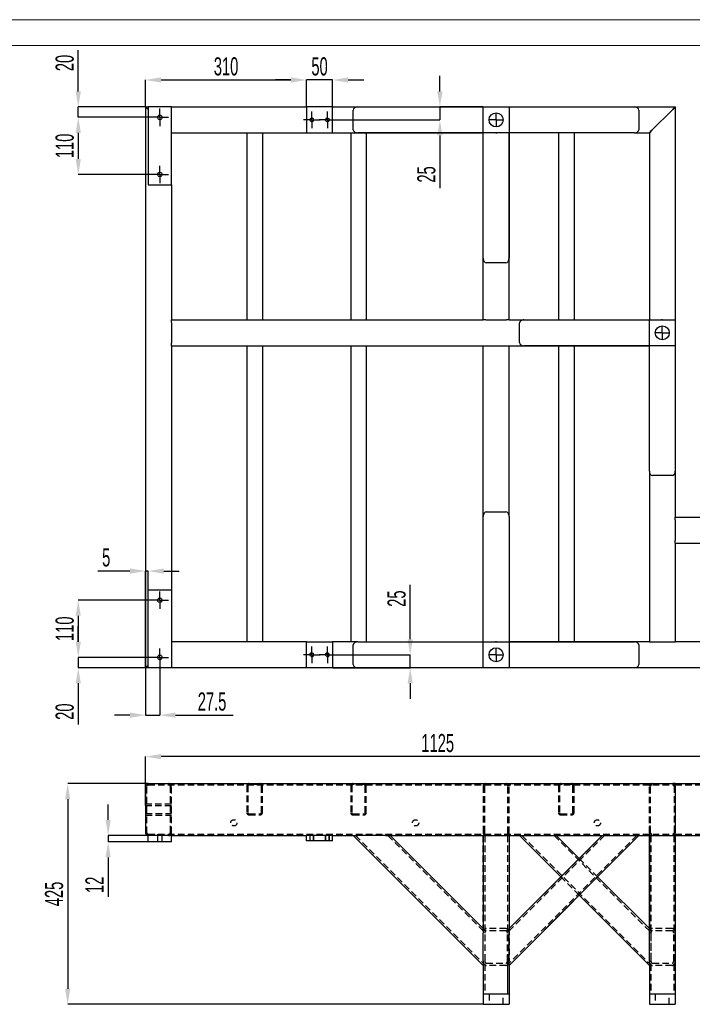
# Model space of a CAD drawing. Header units: millimetres. Extents: x -17 to 841, y -9 to 594.
# Tile 7 of 15: x 141 to 271, y 404 to 594. Entities that reach past the tile are written whole.
import ezdxf

# ---------------------------------------------------------------- set-up
doc = ezdxf.new("R2010")
doc.units = ezdxf.units.MM
doc.header["$PDSIZE"] = -1
doc.linetypes.add('CENTERX2', pattern=[20.32, 12.7, -2.54, 2.54, -2.54])
doc.linetypes.add('HIDDEN', pattern=[1.905, 1.27, -0.635])
for name, color, linetype in [('COTES', 1, 'Continuous'), ('TRAIT-FINS', 9, 'Continuous'), ('TRAIT-MIXTES', 3, 'CENTERX2'), ('TRAIT-TIRET', 2, 'HIDDEN')]:
    doc.layers.add(name, color=color, linetype=linetype)
doc.layers.add('TRAIT-FORT', color=4, linetype='Continuous', lineweight=25)
doc.styles.add('SLDTEXTSTYLE1', font='TXT', dxfattribs={"width": 0.605})
doc.dimstyles.new('SLDDIMSTYLE0', dxfattribs={"dimtxt": 3.5, "dimasz": 3, "dimexe": 0, "dimexo": 0.0625, "dimgap": 0.875, "dimtad": 1, "dimlfac": 10, "dimrnd": 1e-09, "dimzin": 12, "dimdsep": 46, "dimtxsty": 'SLDTEXTSTYLE1', "dimsah": 1, "dimcen": 0.09, "dimadec": 0, "dimazin": 3, "dimtfac": 1, "dimtofl": 0, "dimtmove": 0, "dimatfit": 3, "dimfxl": 1, "dimfrac": 2, "dimtolj": 1, "dimtzin": 12, "dimarcsym": 0})
doc.dimstyles.new('SLDDIMSTYLE1', dxfattribs={"dimtxt": 3.5, "dimasz": 3, "dimexe": 0, "dimexo": 0.0625, "dimgap": 0.875, "dimtad": 1, "dimlfac": 10, "dimrnd": 1e-09, "dimzin": 12, "dimdsep": 46, "dimtxsty": 'SLDTEXTSTYLE1', "dimsah": 1, "dimcen": 0.09, "dimadec": 0, "dimazin": 3, "dimtfac": 1, "dimtmove": 0, "dimatfit": 0, "dimfxl": 1, "dimfrac": 2, "dimtolj": 1, "dimtzin": 12, "dimarcsym": 0})
doc.dimstyles.new('SLDDIMSTYLE3', dxfattribs={"dimtxt": 3.5, "dimasz": 3, "dimexe": 0, "dimexo": 0.0625, "dimgap": 0.875, "dimtad": 1, "dimdec": 0, "dimlfac": 10, "dimrnd": 1e-09, "dimzin": 12, "dimdsep": 46, "dimtxsty": 'SLDTEXTSTYLE1', "dimsah": 1, "dimcen": 0.09, "dimadec": 0, "dimazin": 3, "dimtfac": 1, "dimtmove": 0, "dimatfit": 0, "dimfxl": 1, "dimfrac": 2, "dimtolj": 1, "dimtzin": 12, "dimarcsym": 0})

# ---------------------------------------------------------------- blocks, each defined once
blk = doc.blocks.new('_D_11')
at = {"layer": 'COTES', "color": 0, "lineweight": -2, "transparency": 16777216}
for p, q in [((304.85, 449.89), (304.85, 452.89)), ((267.49, 446.89), (304.85, 446.89)), ((304.85, 446.89), (304.85, 440.89)), ((313.77, 440.89), (304.85, 440.89)), ((304.85, 437.89), (304.85, 425.91))]:
    blk.add_line(p, q, dxfattribs=at)
at = {"layer": 'COTES', "color": 0, "transparency": 16777216}
for points in [[(304.35, 449.89), (305.35, 449.89), (304.85, 446.89)], [(304.35, 437.89), (305.35, 437.89), (304.85, 440.89)]]:
    blk.add_solid(points, dxfattribs=at)
at = {"layer": 'Defpoints', "color": 0, "transparency": 16777216}
for p in [(267.43, 446.89), (304.85, 446.89), (313.83, 440.89)]:
    blk.add_point(p, dxfattribs=at)
at = {"layer": 'COTES', "color": 0, "transparency": 16777216, "insert": (300.48, 428.38), "char_height": 3.5, "attachment_point": 2, "rotation": 90, "style": 'SLDTEXTSTYLE1'}
blk.add_mtext('\\A1;60', dxfattribs=at)
blk = doc.blocks.new('_D_15')
at = {"layer": 'COTES', "color": 0, "lineweight": -2, "transparency": 16777216}
for p, q in [((158.22, 439.89), (158.22, 442.89)), ((165.87, 436.89), (158.22, 436.89)), ((158.22, 436.89), (158.22, 435.69)), ((165.87, 435.69), (158.22, 435.69)), ((158.22, 432.69), (158.22, 425.11))]:
    blk.add_line(p, q, dxfattribs=at)
at = {"layer": 'COTES', "color": 0, "transparency": 16777216}
for points in [[(157.72, 439.89), (158.72, 439.89), (158.22, 436.89)], [(157.72, 432.69), (158.72, 432.69), (158.22, 435.69)]]:
    blk.add_solid(points, dxfattribs=at)
at = {"layer": 'Defpoints', "color": 0, "transparency": 16777216}
for p in [(158.22, 436.89), (165.93, 436.89), (165.93, 435.69)]:
    blk.add_point(p, dxfattribs=at)
at = {"layer": 'COTES', "color": 0, "transparency": 16777216, "insert": (153.84, 427.4), "char_height": 3.5, "attachment_point": 2, "rotation": 90, "style": 'SLDTEXTSTYLE1'}
blk.add_mtext('\\A1;12', dxfattribs=at)
blk = doc.blocks.new('_D_17')
at = {"layer": 'COTES', "color": 0, "lineweight": -2, "transparency": 16777216}
for p, q in [((165.87, 446.89), (150.43, 446.89)), ((150.43, 443.89), (150.43, 407.39)), ((230.37, 404.39), (150.43, 404.39))]:
    blk.add_line(p, q, dxfattribs=at)
at = {"layer": 'COTES', "color": 0, "transparency": 16777216}
for points in [[(149.93, 443.89), (150.93, 443.89), (150.43, 446.89)], [(149.93, 407.39), (150.93, 407.39), (150.43, 404.39)]]:
    blk.add_solid(points, dxfattribs=at)
at = {"layer": 'Defpoints', "color": 0, "transparency": 16777216}
for p in [(165.93, 446.89), (150.43, 404.39), (230.43, 404.39)]:
    blk.add_point(p, dxfattribs=at)
at = {"layer": 'COTES', "color": 0, "transparency": 16777216, "insert": (146.05, 425.64), "char_height": 3.5, "attachment_point": 2, "rotation": 90, "style": 'SLDTEXTSTYLE1'}
blk.add_mtext('\\A1;425', dxfattribs=at)
blk = doc.blocks.new('_D_19')
at = {"layer": 'COTES', "color": 0, "lineweight": -2, "transparency": 16777216}
for p, q in [((165.43, 442.7), (165.43, 452.08)), ((274.93, 452.08), (168.43, 452.08)), ((277.93, 441.25), (277.93, 452.08))]:
    blk.add_line(p, q, dxfattribs=at)
at = {"layer": 'COTES', "color": 0, "transparency": 16777216}
for points in [[(168.43, 452.58), (168.43, 451.58), (165.43, 452.08)], [(274.93, 452.58), (274.93, 451.58), (277.93, 452.08)]]:
    blk.add_solid(points, dxfattribs=at)
at = {"layer": 'Defpoints', "color": 0, "transparency": 16777216}
for p in [(165.43, 452.08), (165.43, 442.64), (277.93, 441.19)]:
    blk.add_point(p, dxfattribs=at)
at = {"layer": 'COTES', "color": 0, "transparency": 16777216, "insert": (221.68, 456.46), "char_height": 3.5, "attachment_point": 2, "style": 'SLDTEXTSTYLE1'}
blk.add_mtext('\\A1;1125', dxfattribs=at)
blk = doc.blocks.new('_D_25')
at = {"layer": 'COTES', "color": 0, "lineweight": -2, "transparency": 16777216}
for p, q in [((152.47, 580.2), (152.47, 588.13)), ((165.37, 577.2), (152.47, 577.2)), ((152.47, 575.2), (152.47, 577.2)), ((166.44, 575.2), (152.47, 575.2)), ((152.47, 572.2), (152.47, 569.2))]:
    blk.add_line(p, q, dxfattribs=at)
at = {"layer": 'COTES', "color": 0, "transparency": 16777216}
for points in [[(151.97, 580.2), (152.97, 580.2), (152.47, 577.2)], [(151.97, 572.2), (152.97, 572.2), (152.47, 575.2)]]:
    blk.add_solid(points, dxfattribs=at)
at = {"layer": 'Defpoints', "color": 0, "transparency": 16777216}
for p in [(165.43, 577.2), (152.47, 575.2), (166.5, 575.2)]:
    blk.add_point(p, dxfattribs=at)
at = {"layer": 'COTES', "color": 0, "transparency": 16777216, "insert": (148.09, 585.66), "char_height": 3.5, "attachment_point": 2, "rotation": 90, "style": 'SLDTEXTSTYLE1'}
blk.add_mtext('\\A1;20', dxfattribs=at)
blk = doc.blocks.new('_D_26')
at = {"layer": 'COTES', "color": 0, "lineweight": -2, "transparency": 16777216}
for p, q in [((166.44, 575.2), (152.47, 575.2)), ((152.47, 572.2), (152.47, 567.2)), ((166.44, 564.2), (152.47, 564.2))]:
    blk.add_line(p, q, dxfattribs=at)
at = {"layer": 'COTES', "color": 0, "transparency": 16777216}
for points in [[(151.97, 572.2), (152.97, 572.2), (152.47, 575.2)], [(151.97, 567.2), (152.97, 567.2), (152.47, 564.2)]]:
    blk.add_solid(points, dxfattribs=at)
at = {"layer": 'Defpoints', "color": 0, "transparency": 16777216}
for p in [(166.5, 575.2), (152.47, 564.2), (166.5, 564.2)]:
    blk.add_point(p, dxfattribs=at)
at = {"layer": 'COTES', "color": 0, "transparency": 16777216, "insert": (148.09, 569.7), "char_height": 3.5, "attachment_point": 2, "rotation": 90, "style": 'SLDTEXTSTYLE1'}
blk.add_mtext('\\A1;110', dxfattribs=at)
blk = doc.blocks.new('_D_27')
at = {"layer": 'COTES', "color": 0, "lineweight": -2, "transparency": 16777216}
for p, q in [((166.44, 482.2), (152.47, 482.2)), ((152.47, 479.2), (152.47, 474.2)), ((166.44, 471.2), (152.47, 471.2))]:
    blk.add_line(p, q, dxfattribs=at)
at = {"layer": 'COTES', "color": 0, "transparency": 16777216}
for points in [[(151.97, 479.2), (152.97, 479.2), (152.47, 482.2)], [(151.97, 474.2), (152.97, 474.2), (152.47, 471.2)]]:
    blk.add_solid(points, dxfattribs=at)
at = {"layer": 'Defpoints', "color": 0, "transparency": 16777216}
for p in [(166.5, 482.2), (152.47, 471.2), (166.5, 471.2)]:
    blk.add_point(p, dxfattribs=at)
at = {"layer": 'COTES', "color": 0, "transparency": 16777216, "insert": (148.09, 476.7), "char_height": 3.5, "attachment_point": 2, "rotation": 90, "style": 'SLDTEXTSTYLE1'}
blk.add_mtext('\\A1;110', dxfattribs=at)
blk = doc.blocks.new('_D_28')
at = {"layer": 'COTES', "color": 0, "lineweight": -2, "transparency": 16777216}
for p, q in [((152.47, 474.2), (152.47, 477.2)), ((166.44, 471.2), (152.47, 471.2)), ((152.47, 471.2), (152.47, 469.2)), ((165.87, 469.2), (152.47, 469.2)), ((152.47, 466.2), (152.47, 458.28))]:
    blk.add_line(p, q, dxfattribs=at)
at = {"layer": 'COTES', "color": 0, "transparency": 16777216}
for points in [[(151.97, 474.2), (152.97, 474.2), (152.47, 471.2)], [(151.97, 466.2), (152.97, 466.2), (152.47, 469.2)]]:
    blk.add_solid(points, dxfattribs=at)
at = {"layer": 'Defpoints', "color": 0, "transparency": 16777216}
for p in [(166.5, 471.2), (152.47, 469.2), (165.93, 469.2)]:
    blk.add_point(p, dxfattribs=at)
at = {"layer": 'COTES', "color": 0, "transparency": 16777216, "insert": (148.09, 460.74), "char_height": 3.5, "attachment_point": 2, "rotation": 90, "style": 'SLDTEXTSTYLE1'}
blk.add_mtext('\\A1;20', dxfattribs=at)
blk = doc.blocks.new('_D_29')
at = {"layer": 'COTES', "color": 0, "lineweight": -2, "transparency": 16777216}
for p, q in [((165.43, 469.14), (165.43, 460.07)), ((168.18, 469.46), (168.18, 460.07)), ((162.43, 460.07), (159.43, 460.07)), ((165.43, 460.07), (168.18, 460.07)), ((171.18, 460.07), (182.28, 460.07))]:
    blk.add_line(p, q, dxfattribs=at)
at = {"layer": 'COTES', "color": 0, "transparency": 16777216}
for points in [[(162.43, 460.57), (162.43, 459.57), (165.43, 460.07)], [(171.18, 460.57), (171.18, 459.57), (168.18, 460.07)]]:
    blk.add_solid(points, dxfattribs=at)
at = {"layer": 'Defpoints', "color": 0, "transparency": 16777216}
for p in [(165.43, 469.2), (168.18, 469.53), (168.18, 460.07)]:
    blk.add_point(p, dxfattribs=at)
at = {"layer": 'COTES', "color": 0, "transparency": 16777216, "insert": (178.23, 464.45), "char_height": 3.5, "attachment_point": 2, "style": 'SLDTEXTSTYLE1'}
blk.add_mtext('\\A1;27.5', dxfattribs=at)
blk = doc.blocks.new('_D_30')
at = {"layer": 'COTES', "color": 0, "lineweight": -2, "transparency": 16777216}
for p, q in [((162.43, 487.82), (156.27, 487.82)), ((165.43, 469.26), (165.43, 487.82)), ((165.93, 487.82), (165.43, 487.82)), ((165.93, 469.26), (165.93, 487.82)), ((168.93, 487.82), (171.93, 487.82))]:
    blk.add_line(p, q, dxfattribs=at)
at = {"layer": 'COTES', "color": 0, "transparency": 16777216}
for points in [[(162.43, 488.32), (162.43, 487.32), (165.43, 487.82)], [(168.93, 488.32), (168.93, 487.32), (165.93, 487.82)]]:
    blk.add_solid(points, dxfattribs=at)
at = {"layer": 'Defpoints', "color": 0, "transparency": 16777216}
for p in [(165.43, 487.82), (165.43, 469.2), (165.93, 469.2)]:
    blk.add_point(p, dxfattribs=at)
at = {"layer": 'COTES', "color": 0, "transparency": 16777216, "insert": (157.85, 492.2), "char_height": 3.5, "attachment_point": 2, "style": 'SLDTEXTSTYLE1'}
blk.add_mtext('\\A1;5', dxfattribs=at)
blk = doc.blocks.new('_D_31')
at = {"layer": 'COTES', "color": 0, "lineweight": -2, "transparency": 16777216}
for p, q in [((193.43, 582.39), (190.43, 582.39)), ((196.43, 577.26), (196.43, 582.39)), ((201.43, 582.39), (196.43, 582.39)), ((201.43, 577.26), (201.43, 582.39)), ((204.43, 582.39), (207.43, 582.39))]:
    blk.add_line(p, q, dxfattribs=at)
at = {"layer": 'COTES', "color": 0, "transparency": 16777216}
for points in [[(193.43, 582.89), (193.43, 581.89), (196.43, 582.39)], [(204.43, 582.89), (204.43, 581.89), (201.43, 582.39)]]:
    blk.add_solid(points, dxfattribs=at)
at = {"layer": 'Defpoints', "color": 0, "transparency": 16777216}
for p in [(196.43, 582.39), (196.43, 577.2), (201.43, 577.2)]:
    blk.add_point(p, dxfattribs=at)
at = {"layer": 'COTES', "color": 0, "transparency": 16777216, "insert": (198.93, 586.76), "char_height": 3.5, "attachment_point": 2, "style": 'SLDTEXTSTYLE1'}
blk.add_mtext('\\A1;50', dxfattribs=at)
blk = doc.blocks.new('_D_32')
at = {"layer": 'COTES', "color": 0, "lineweight": -2, "transparency": 16777216}
for p, q in [((165.43, 577.26), (165.43, 582.39)), ((168.43, 582.39), (193.43, 582.39)), ((196.43, 577.26), (196.43, 582.39))]:
    blk.add_line(p, q, dxfattribs=at)
at = {"layer": 'COTES', "color": 0, "transparency": 16777216}
for points in [[(168.43, 582.89), (168.43, 581.89), (165.43, 582.39)], [(193.43, 582.89), (193.43, 581.89), (196.43, 582.39)]]:
    blk.add_solid(points, dxfattribs=at)
at = {"layer": 'Defpoints', "color": 0, "transparency": 16777216}
for p in [(196.43, 582.39), (165.43, 577.2), (196.43, 577.2)]:
    blk.add_point(p, dxfattribs=at)
at = {"layer": 'COTES', "color": 0, "transparency": 16777216, "insert": (180.93, 586.76), "char_height": 3.5, "attachment_point": 2, "style": 'SLDTEXTSTYLE1'}
blk.add_mtext('\\A1;310', dxfattribs=at)
blk = doc.blocks.new('_D_33')
at = {"layer": 'COTES', "color": 0, "lineweight": -2, "transparency": 16777216}
for p, q in [((222.1, 580.19), (222.1, 583.19)), ((230.37, 577.19), (222.1, 577.19)), ((222.1, 577.19), (222.1, 574.7)), ((200.49, 574.7), (222.1, 574.7)), ((222.1, 571.7), (222.1, 561.56))]:
    blk.add_line(p, q, dxfattribs=at)
at = {"layer": 'COTES', "color": 0, "transparency": 16777216}
for points in [[(221.6, 580.19), (222.6, 580.19), (222.1, 577.19)], [(221.6, 571.7), (222.6, 571.7), (222.1, 574.7)]]:
    blk.add_solid(points, dxfattribs=at)
at = {"layer": 'Defpoints', "color": 0, "transparency": 16777216}
for p in [(230.43, 577.19), (200.43, 574.7), (222.1, 574.7)]:
    blk.add_point(p, dxfattribs=at)
at = {"layer": 'COTES', "color": 0, "transparency": 16777216, "insert": (217.73, 564.2), "char_height": 3.5, "attachment_point": 2, "rotation": 90, "style": 'SLDTEXTSTYLE1'}
blk.add_mtext('\\A1;25', dxfattribs=at)
blk = doc.blocks.new('_D_34')
at = {"layer": 'COTES', "color": 0, "lineweight": -2, "transparency": 16777216}
for p, q in [((216.38, 474.7), (216.38, 485.15)), ((200.49, 471.7), (216.38, 471.7)), ((216.38, 469.2), (216.38, 471.7)), ((201.49, 469.2), (216.38, 469.2)), ((216.38, 466.2), (216.38, 463.2))]:
    blk.add_line(p, q, dxfattribs=at)
at = {"layer": 'COTES', "color": 0, "transparency": 16777216}
for points in [[(215.88, 474.7), (216.88, 474.7), (216.38, 471.7)], [(215.88, 466.2), (216.88, 466.2), (216.38, 469.2)]]:
    blk.add_solid(points, dxfattribs=at)
at = {"layer": 'Defpoints', "color": 0, "transparency": 16777216}
for p in [(200.43, 471.7), (216.38, 471.7), (201.43, 469.2)]:
    blk.add_point(p, dxfattribs=at)
at = {"layer": 'COTES', "color": 0, "transparency": 16777216, "insert": (212, 482.51), "char_height": 3.5, "attachment_point": 2, "rotation": 90, "style": 'SLDTEXTSTYLE1'}
blk.add_mtext('\\A1;25', dxfattribs=at)
blk = doc.blocks.new('SW_CENTERMARKSYMBOL_4')
at = {"layer": 'TRAIT-MIXTES', "color": 0}
for p, q in [((-1.25, 0), (-1.675, 0)), ((0, 0), (-1.25, 0)), ((0, 1.25), (0, 1.675)), ((0, 0), (0, 1.25)), ((0, 0), (0, -1.25)), ((0, 0), (1.25, 0)), ((1.25, 0), (1.675, 0)), ((0, -1.25), (0, -1.675))]:
    blk.add_line(p, q, dxfattribs=at)
blk = doc.blocks.new('SW_CENTERMARKSYMBOL_5')
at = {"layer": 'TRAIT-MIXTES', "color": 0}
for p, q in [((-1.25, 0), (-1.675, 0)), ((0, 0), (-1.25, 0)), ((0, 1.25), (0, 1.675)), ((0, 0), (0, 1.25)), ((0, 0), (0, -1.25)), ((0, 0), (1.25, 0)), ((1.25, 0), (1.675, 0)), ((0, -1.25), (0, -1.675))]:
    blk.add_line(p, q, dxfattribs=at)
blk = doc.blocks.new('SW_CENTERMARKSYMBOL_6')
at = {"layer": 'TRAIT-MIXTES', "color": 0}
for p, q in [((-1.25, 0), (-1.675, 0)), ((0, 0), (-1.25, 0)), ((0, 1.25), (0, 1.675)), ((0, 0), (0, 1.25)), ((0, 0), (0, -1.25)), ((0, 0), (1.25, 0)), ((1.25, 0), (1.675, 0)), ((0, -1.25), (0, -1.675))]:
    blk.add_line(p, q, dxfattribs=at)
blk = doc.blocks.new('SW_CENTERMARKSYMBOL_7')
at = {"layer": 'TRAIT-MIXTES', "color": 0}
for p, q in [((-1.25, 0), (-1.675, 0)), ((0, 0), (-1.25, 0)), ((0, 1.25), (0, 1.675)), ((0, 0), (0, 1.25)), ((0, 0), (0, -1.25)), ((0, 0), (1.25, 0)), ((1.25, 0), (1.675, 0)), ((0, -1.25), (0, -1.675))]:
    blk.add_line(p, q, dxfattribs=at)
blk = doc.blocks.new('SW_CENTERMARKSYMBOL_8')
at = {"layer": 'TRAIT-MIXTES', "color": 0}
for p, q in [((-1.25, 0), (-1.6, 0)), ((0, 0), (-1.25, 0)), ((0, 1.25), (0, 1.6)), ((0, 0), (0, 1.25)), ((0, 0), (0, -1.25)), ((0, 0), (1.25, 0)), ((1.25, 0), (1.6, 0)), ((0, -1.25), (0, -1.6))]:
    blk.add_line(p, q, dxfattribs=at)
blk = doc.blocks.new('SW_CENTERMARKSYMBOL_9')
at = {"layer": 'TRAIT-MIXTES', "color": 0}
for p, q in [((-1.25, 0), (-1.6, 0)), ((0, 0), (-1.25, 0)), ((0, 1.25), (0, 1.6)), ((0, 0), (0, 1.25)), ((0, 0), (0, -1.25)), ((0, 0), (1.25, 0)), ((1.25, 0), (1.6, 0)), ((0, -1.25), (0, -1.6))]:
    blk.add_line(p, q, dxfattribs=at)
blk = doc.blocks.new('SW_CENTERMARKSYMBOL_10')
at = {"layer": 'TRAIT-MIXTES', "color": 0}
for p, q in [((0, 2.5), (0, 2.6)), ((-2.5, 0), (-2.6, 0)), ((0, 0), (-1.25, 0)), ((0, 0), (0, 1.25)), ((0, 0), (0, -1.25)), ((0, 0), (1.25, 0)), ((2.5, 0), (2.6, 0)), ((0, -2.5), (0, -2.6))]:
    blk.add_line(p, q, dxfattribs=at)
blk = doc.blocks.new('SW_CENTERMARKSYMBOL_13')
at = {"layer": 'TRAIT-MIXTES', "color": 0}
for p, q in [((0, 2.5), (0, 2.6)), ((-2.5, 0), (-2.6, 0)), ((0, 0), (-1.25, 0)), ((0, 0), (0, 1.25)), ((0, 0), (0, -1.25)), ((0, 0), (1.25, 0)), ((2.5, 0), (2.6, 0)), ((0, -2.5), (0, -2.6))]:
    blk.add_line(p, q, dxfattribs=at)
blk = doc.blocks.new('SW_CENTERMARKSYMBOL_14')
at = {"layer": 'TRAIT-MIXTES', "color": 0}
for p, q in [((0, 2.5), (0, 2.6)), ((-2.5, 0), (-2.6, 0)), ((0, 0), (-1.25, 0)), ((0, 0), (0, 1.25)), ((0, 0), (0, -1.25)), ((0, 0), (1.25, 0)), ((2.5, 0), (2.6, 0)), ((0, -2.5), (0, -2.6))]:
    blk.add_line(p, q, dxfattribs=at)
blk = doc.blocks.new('SW_CENTERMARKSYMBOL_15')
at = {"layer": 'TRAIT-MIXTES', "color": 0}
for p, q in [((-1.25, 0), (-1.6, 0)), ((0, 0), (-1.25, 0)), ((0, 1.25), (0, 1.6)), ((0, 0), (0, 1.25)), ((0, 0), (0, -1.25)), ((0, 0), (1.25, 0)), ((1.25, 0), (1.6, 0)), ((0, -1.25), (0, -1.6))]:
    blk.add_line(p, q, dxfattribs=at)
blk = doc.blocks.new('SW_CENTERMARKSYMBOL_16')
at = {"layer": 'TRAIT-MIXTES', "color": 0}
for p, q in [((-1.25, 0), (-1.6, 0)), ((0, 0), (-1.25, 0)), ((0, 1.25), (0, 1.6)), ((0, 0), (0, 1.25)), ((0, 0), (0, -1.25)), ((0, 0), (1.25, 0)), ((1.25, 0), (1.6, 0)), ((0, -1.25), (0, -1.6))]:
    blk.add_line(p, q, dxfattribs=at)

msp = doc.modelspace()

# ---------------------------------------------------------------- linework, layer by layer
at = {"lineweight": 18}
for p, q in [((841, 594), (0, 594)), ((836, 589), (5, 589))]:
    msp.add_line(p, q, dxfattribs=at)
at = {"layer": 'TRAIT-FINS', "lineweight": 18}
for p, q in [((197.028206, 435.888026), (197.028206, 436.888026)), ((197.828206, 436.888026), (197.028206, 436.888026)), ((197.028206, 435.888026), (197.028206, 436.888026)), ((197.828206, 436.888026), (197.028206, 436.888026)), ((197.828206, 435.888026), (197.828206, 436.888026)), ((197.828206, 435.888026), (197.828206, 436.888026)), ((200.028206, 435.888026), (200.028206, 436.888026)), ((200.828206, 436.888026), (200.028206, 436.888026)), ((200.028206, 435.888026), (200.028206, 436.888026)), ((200.828206, 436.888026), (200.028206, 436.888026)), ((200.828206, 435.888026), (200.828206, 436.888026)), ((200.828206, 435.888026), (200.828206, 436.888026))]:
    msp.add_line(p, q, dxfattribs=at)
for centre in [(197.428206, 574.701765), (200.428206, 574.701765), (197.428206, 471.701765), (200.428206, 471.701765)]:
    msp.add_arc(centre, 0.4, 255, 195, dxfattribs=at)
at = {"layer": 'TRAIT-FORT', "lineweight": 25}
for p, q in [((165.428206, 577.201765), (165.928206, 577.201765)), ((165.428206, 577.201765), (165.928206, 576.701765)), ((165.428206, 577.201765), (165.428206, 469.201765)), ((165.928206, 576.701765), (165.428206, 577.201765)), ((165.928206, 577.201765), (165.928206, 562.201765)), ((170.428206, 577.201765), (165.928206, 577.201765)), ((170.428206, 577.201765), (196.428206, 577.201765)), ((170.428206, 562.201765), (170.428206, 577.201765)), ((196.428206, 577.201765), (196.428206, 572.201765)), ((201.428206, 577.201765), (196.428206, 577.201765)), ((201.428206, 577.201765), (230.428106, 577.201765)), ((201.428206, 572.201765), (201.428206, 577.201765)), ((205.428206, 572.801965), (205.428206, 576.591965)), ((206.276734, 577.191965), (230.428106, 577.191965)), ((230.428106, 577.201865), (235.428106, 577.201865)), ((230.428106, 572.201865), (230.428106, 577.201865)), ((235.428106, 577.201865), (235.428106, 572.201865)), ((235.428106, 577.201765), (267.428206, 577.201765)), ((235.428106, 577.191765), (259.579478, 577.191765)), ((260.428006, 576.591765), (260.428006, 572.801765)), ((262.928206, 572.701765), (266.928206, 576.701765)), ((266.928206, 576.701765), (267.428206, 577.201765)), ((267.428206, 577.201765), (266.928206, 576.701765)), ((267.428206, 577.201765), (267.428206, 536.201865)), ((262.428206, 572.201765), (262.928206, 572.701765)), ((262.928206, 572.701765), (262.428206, 572.201765)), ((170.428206, 572.201765), (196.428206, 572.201765)), ((184.928206, 572.201765), (184.928206, 536.201765)), ((187.928206, 572.201765), (187.928206, 536.201765)), ((196.428206, 572.201765), (201.428206, 572.201765)), ((201.428206, 572.201765), (230.428206, 572.201765)), ((204.928206, 572.201765), (204.928206, 536.201765)), ((230.428106, 572.201965), (206.276734, 572.201965)), ((207.928206, 572.201765), (207.928206, 536.201765)), ((235.428106, 572.201865), (230.428106, 572.201865)), ((230.428206, 548.050493), (230.428206, 572.201865)), ((235.418206, 572.201865), (235.418206, 548.050493)), ((235.418206, 572.201765), (235.428006, 572.201765)), ((259.579478, 572.201765), (235.428006, 572.201765)), ((235.428206, 536.201765), (235.428206, 572.201765)), ((244.928206, 572.201765), (244.928206, 536.201765)), ((247.928206, 572.201765), (247.928206, 536.201765)), ((259.579478, 572.201765), (262.428206, 572.201765)), ((262.428206, 572.201765), (262.428206, 536.201765)), ((165.928206, 562.201765), (170.428206, 562.201765)), ((170.428206, 562.201765), (170.428206, 536.201765)), ((230.428206, 536.201765), (230.428206, 548.050493)), ((234.818206, 547.201965), (231.028206, 547.201965)), ((170.428206, 536.201765), (230.428206, 536.201765)), ((170.428206, 535.701765), (170.428206, 536.201765)), ((170.428206, 535.701765), (170.428206, 531.701765)), ((230.928206, 536.201765), (230.428206, 536.201765)), ((230.928206, 536.201765), (234.928206, 536.201765)), ((235.428206, 536.201765), (234.928206, 536.201765)), ((235.428206, 536.201765), (238.276934, 536.201765)), ((237.428406, 531.811765), (237.428406, 535.601765)), ((238.276934, 536.201765), (262.428306, 536.201765)), ((262.428306, 531.201865), (262.428306, 536.201865)), ((262.428306, 536.201865), (267.428306, 536.201865)), ((267.428306, 536.201865), (267.428306, 531.201865)), ((170.428206, 531.201765), (170.428206, 531.701765)), ((170.428206, 531.201765), (230.428206, 531.201765)), ((170.428206, 531.201765), (170.428206, 484.201765)), ((184.928206, 531.201765), (184.928206, 474.201765)), ((187.928206, 531.201765), (187.928206, 474.201765)), ((204.928206, 531.201765), (204.928206, 474.201765)), ((207.928206, 531.201765), (207.928206, 474.201765)), ((230.428206, 474.201765), (230.428206, 531.201765)), ((230.428206, 531.201765), (230.928206, 531.201765)), ((230.928206, 531.201765), (234.928206, 531.201765)), ((234.928206, 531.201765), (235.428206, 531.201765)), ((235.428206, 498.353037), (235.428206, 531.201765)), ((235.428206, 531.201765), (262.428206, 531.201765)), ((262.428306, 531.211765), (238.276934, 531.211765)), ((244.928206, 531.201765), (244.928206, 474.201765)), ((247.928206, 531.201765), (247.928206, 474.201765)), ((262.428206, 531.211765), (262.428206, 531.201965)), ((262.428206, 507.050493), (262.428206, 531.201965)), ((267.428306, 531.201865), (262.428306, 531.201865)), ((267.418206, 531.201865), (267.418206, 507.050493)), ((267.428206, 531.201865), (267.428206, 498.201765)), ((262.428206, 507.050493), (262.428206, 474.201765)), ((266.818206, 506.201965), (263.028206, 506.201965)), ((231.038206, 499.201565), (234.828206, 499.201565)), ((230.438206, 474.201665), (230.438206, 498.353037)), ((235.428206, 498.353037), (235.428206, 474.201665)), ((267.428206, 498.201765), (344.928206, 498.201765)), ((267.428206, 497.701765), (267.428206, 498.201765)), ((267.428206, 497.701765), (267.428206, 493.701765)), ((267.428206, 493.201765), (267.428206, 493.701765)), ((267.428206, 493.201765), (288.428206, 493.201765)), ((267.428206, 493.201765), (267.428206, 474.201765)), ((165.928206, 469.201765), (165.928206, 484.201765)), ((165.928206, 484.201765), (170.428206, 484.201765)), ((170.428206, 484.201765), (170.428206, 469.201765)), ((196.428206, 474.201765), (170.428206, 474.201765)), ((196.428206, 474.201765), (201.428206, 474.201765)), ((196.428206, 469.201765), (196.428206, 474.201765)), ((206.276934, 474.201765), (201.428206, 474.201765)), ((201.428206, 474.201765), (201.428206, 469.201765)), ((206.276934, 474.201765), (230.428406, 474.201765)), ((230.428306, 469.201665), (230.428306, 474.201665)), ((230.428306, 474.201665), (235.428306, 474.201665)), ((230.438206, 474.201765), (230.428406, 474.201765)), ((262.428206, 474.201765), (235.428206, 474.201765)), ((235.428306, 474.201665), (235.428306, 469.201665)), ((235.428306, 474.201565), (259.579678, 474.201565)), ((262.428206, 474.201765), (262.928206, 474.201765)), ((262.928206, 474.201765), (266.928206, 474.201765)), ((266.928206, 474.201765), (267.428206, 474.201765)), ((288.428206, 474.201765), (267.428206, 474.201765)), ((205.428406, 469.811765), (205.428406, 473.601765)), ((260.428206, 473.601565), (260.428206, 469.811565)), ((165.928206, 469.701765), (165.428206, 469.201765)), ((165.428206, 469.201765), (165.928206, 469.701765)), ((165.928206, 469.201765), (165.428206, 469.201765)), ((170.428206, 469.201765), (165.928206, 469.201765)), ((196.428206, 469.201765), (170.428206, 469.201765)), ((201.428206, 469.201765), (196.428206, 469.201765)), ((230.428306, 469.201765), (201.428206, 469.201765)), ((230.428306, 469.211765), (206.276934, 469.211765)), ((235.428306, 469.201665), (230.428306, 469.201665)), ((259.579678, 469.211565), (235.428306, 469.211565)), ((315.776934, 469.201765), (235.428306, 469.201765)), ((165.428285, 446.388009), (165.428285, 437.388042)), ((165.928392, 446.888021), (266.928224, 446.888021)), ((267.428331, 446.888021), (266.928224, 446.888021)), ((267.428331, 446.888021), (344.428377, 446.888021)), ((267.428331, 446.388009), (267.428331, 446.888021)), ((267.428331, 446.388009), (267.428331, 437.388042)), ((165.928392, 435.688022), (165.928392, 436.88803)), ((170.428209, 436.88803), (165.928392, 436.88803)), ((170.428209, 435.688022), (170.428209, 436.88803)), ((170.428209, 436.88803), (196.428041, 436.88803)), ((201.428346, 436.88803), (196.428041, 436.88803)), ((196.428041, 435.888007), (196.428041, 436.88803)), ((201.428346, 435.888007), (201.428346, 436.88803)), ((201.428346, 436.88803), (205.442552, 436.88803)), ((230.428056, 411.88803), (205.428056, 436.88803)), ((205.442552, 436.88803), (206.276827, 436.88803)), ((211.650591, 436.88803), (206.276827, 436.88803)), ((211.650591, 436.88803), (212.484865, 436.88803)), ((212.484865, 436.88803), (230.428056, 436.88803)), ((212.499361, 436.88803), (230.428056, 418.959287)), ((212.499361, 436.88803), (230.428056, 418.959096)), ((230.428056, 436.88803), (230.428056, 418.944743)), ((230.428056, 436.88803), (230.928163, 436.88803)), ((230.928163, 436.88803), (234.927873, 436.88803)), ((234.927873, 436.88803), (235.42798, 436.88803)), ((235.42798, 436.88803), (253.371172, 436.88803)), ((235.42798, 436.88803), (235.42798, 418.944696)), ((260.42798, 436.88803), (235.42798, 411.88803)), ((235.42798, 418.959096), (253.357057, 436.88803)), ((235.428362, 436.88803), (235.428362, 418.959287)), ((245.392732, 428.923753), (237.428407, 436.88803)), ((244.49933, 436.88803), (248.928194, 432.45931)), ((260.428362, 436.88803), (252.463655, 428.923658)), ((253.371172, 436.88803), (254.205446, 436.88803)), ((254.205446, 436.88803), (259.579592, 436.88803)), ((259.579592, 436.88803), (260.413484, 436.88803)), ((260.413484, 436.88803), (266.928224, 436.88803)), ((262.428026, 418.959287), (262.428026, 436.88803)), ((262.428407, 436.88803), (262.428407, 418.947223)), ((266.928224, 436.88803), (267.428331, 436.88803)), ((267.428331, 436.88803), (267.428331, 437.388042)), ((267.428331, 436.88803), (314.942674, 436.88803)), ((267.428331, 436.88803), (267.428331, 406.388047)), ((170.428209, 435.688022), (165.928392, 435.688022)), ((201.428346, 435.888007), (196.428041, 435.888007)), ((252.463655, 428.923753), (262.428407, 418.959096)), ((248.928194, 425.388148), (235.428362, 411.88803)), ((262.428407, 411.88803), (248.928194, 425.388244)), ((230.428056, 418.944743), (230.428056, 418.110564)), ((230.428056, 412.736562), (230.428056, 418.110564)), ((235.42798, 418.110564), (235.42798, 418.944696)), ((235.42798, 412.736562), (235.42798, 418.110564)), ((262.428407, 418.947223), (262.428407, 418.110564)), ((262.428407, 412.736562), (262.428407, 418.110564)), ((230.428056, 412.736562), (230.428056, 411.902335)), ((230.428056, 411.902335), (230.428056, 406.388047)), ((235.42798, 411.902431), (235.42798, 412.736562)), ((235.42798, 411.902431), (235.42798, 406.388047)), ((235.428362, 411.888221), (235.428362, 406.388047)), ((262.428407, 412.736562), (262.428407, 411.899903)), ((262.428407, 411.899903), (262.428407, 406.388047)), ((230.428056, 406.388047), (230.428056, 404.388049)), ((230.428056, 406.388047), (235.42798, 406.388047)), ((235.42798, 406.388047), (235.428362, 406.388047)), ((235.42798, 406.388047), (235.42798, 404.388049)), ((235.428362, 406.388047), (235.428362, 404.388049)), ((262.428407, 406.388047), (262.428407, 404.388049)), ((262.428407, 406.388047), (267.428331, 406.388047)), ((267.428331, 406.388047), (267.428331, 404.388049)), ((230.428056, 404.388049), (235.42798, 404.388049)), ((235.42798, 404.388049), (235.428362, 404.388049)), ((262.428407, 404.388049), (267.428331, 404.388049))]:
    msp.add_line(p, q, dxfattribs=at)
for centre, radius in [((168.178206, 575.201765), 0.425), ((197.428206, 574.701765), 0.35), ((200.428206, 574.701765), 0.35), ((232.928106, 574.701865), 1.35), ((168.178206, 564.201765), 0.425), ((264.928306, 533.701865), 1.35), ((168.178206, 482.201765), 0.425), ((232.928306, 471.701665), 1.35), ((168.178206, 471.201765), 0.425), ((197.428206, 471.701765), 0.35), ((200.428206, 471.701765), 0.35)]:
    msp.add_circle(centre, radius, dxfattribs=at)
for centre, start, end in [((165.928206, 446.388026), 90, 180), ((266.928206, 446.388026), 0, 90), ((165.928206, 437.388026), 180, 270), ((266.928206, 437.388026), 270, 0)]:
    msp.add_arc(centre, 0.5, start, end, dxfattribs=at)
for centre, major_axis, start_param, end_param in [((206.276734, 576.591965), (-0.848528, 0), 4.7123889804, 6.2831853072), ((259.579478, 576.591765), (-0.848528, 0), 3.1415926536, 4.7123889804), ((206.276734, 572.801965), (0.848528, 0), 3.1415926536, 4.7123889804), ((259.579478, 572.801765), (0.848528, 0), 4.7123889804, 6.2831853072), ((231.028206, 548.050493), (0, -0.848528), 4.7123889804, 6.2831853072), ((234.818206, 548.050493), (0, 0.848528), 3.1415926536, 4.7123889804), ((238.276934, 535.601765), (-0.848528, 0), 4.7123889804, 6.2831853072), ((238.276934, 531.811765), (0.848528, 0), 3.1415926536, 4.7123889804), ((263.028206, 507.050493), (0, -0.848528), 4.7123889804, 6.2831853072), ((266.818206, 507.050493), (0, 0.848528), 3.1415926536, 4.7123889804), ((231.038206, 498.353037), (0, -0.848528), 3.1415926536, 4.7123889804), ((234.828206, 498.353037), (0, 0.848528), 4.7123889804, 6.2831853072), ((206.276934, 473.601765), (-0.848528, 0), 4.7123889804, 6.2831853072), ((259.579678, 473.601565), (-0.848528, 0), 3.1415926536, 4.7123889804), ((206.276934, 469.811765), (0.848528, 0), 3.1415926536, 4.7123889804), ((259.579678, 469.811565), (0.848528, 0), 4.7123889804, 6.2831853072)]:
    msp.add_ellipse(centre, major_axis=major_axis, ratio=0.7071067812, start_param=start_param, end_param=end_param, dxfattribs=at)
at = {"layer": 'TRAIT-TIRET'}
for p, q in [((165.678148, 437.388042), (165.678148, 446.388009)), ((165.928392, 446.638015), (266.928224, 446.638015)), ((170.178346, 446.388009), (170.178346, 437.388042)), ((170.428209, 446.388009), (170.428209, 446.888021)), ((170.428209, 437.388042), (170.428209, 446.388009)), ((184.928255, 446.48805), (184.928255, 441.288045)), ((185.128145, 446.48805), (185.128145, 441.288045)), ((187.528353, 446.688035), (185.328035, 446.688035)), ((187.728243, 441.288045), (187.728243, 446.48805)), ((187.928133, 441.288045), (187.928133, 446.48805)), ((204.928331, 446.48805), (204.928331, 441.288045)), ((205.128221, 446.48805), (205.128221, 441.288045)), ((207.528047, 446.688035), (205.328111, 446.688035)), ((207.728319, 441.288045), (207.728319, 446.48805)), ((207.928209, 441.288045), (207.928209, 446.48805)), ((230.428056, 446.388009), (230.428056, 437.388042)), ((230.678301, 446.388009), (230.678301, 437.388042)), ((235.178118, 437.388042), (235.178118, 446.388009)), ((235.428362, 437.388042), (235.428362, 446.388009)), ((244.928102, 446.48805), (244.928102, 441.288045)), ((245.128374, 446.48805), (245.128374, 441.288045)), ((247.5282, 446.688035), (245.328264, 446.688035)), ((247.72809, 441.288045), (247.72809, 446.48805)), ((247.928362, 441.288045), (247.928362, 446.48805)), ((262.428026, 446.888021), (262.428026, 446.388009)), ((262.428026, 437.388042), (262.428026, 446.388009)), ((262.67827, 437.388042), (262.67827, 446.388009)), ((267.428331, 446.638015), (266.928224, 446.638015)), ((267.178087, 446.388009), (267.178087, 437.388042)), ((267.428331, 446.638015), (344.428377, 446.638015)), ((170.428209, 442.938045), (165.428285, 442.938045)), ((170.428209, 442.638019), (165.428285, 442.638019)), ((170.428209, 442.938045), (170.178346, 442.938045)), ((165.428285, 441.138032), (170.428209, 441.138032)), ((165.428285, 440.838006), (170.428209, 440.838006)), ((170.178346, 440.838006), (170.428209, 440.838006)), ((185.328035, 441.088012), (187.528353, 441.088012)), ((185.328035, 440.888026), (187.528353, 440.888026)), ((205.328111, 441.088012), (207.528047, 441.088012)), ((205.328111, 440.888026), (207.528047, 440.888026)), ((245.328264, 441.088012), (247.5282, 441.088012)), ((245.328264, 440.888026), (247.5282, 440.888026)), ((262.67827, 439.938024), (262.428026, 439.938024)), ((267.428331, 439.938024), (267.178087, 439.938024)), ((262.428026, 438.738015), (262.67827, 438.738015)), ((267.178087, 438.738015), (267.428331, 438.738015)), ((165.928392, 437.138036), (266.928224, 437.138036)), ((167.753343, 437.138036), (167.753343, 436.88803)), ((167.753343, 436.88803), (167.753343, 435.688022)), ((168.603258, 436.88803), (168.603258, 437.138036)), ((168.603258, 435.688022), (168.603258, 436.88803)), ((170.428209, 436.88803), (170.428209, 437.388042)), ((197.078066, 436.88803), (197.078066, 435.888007)), ((197.778063, 435.888007), (197.778063, 436.88803)), ((200.078325, 436.88803), (200.078325, 435.888007)), ((200.778322, 435.888007), (200.778322, 436.88803)), ((230.428438, 411.88803), (205.428438, 436.88803)), ((205.852632, 436.88803), (230.428438, 412.312272)), ((205.852632, 436.88803), (230.428056, 412.312272)), ((212.075166, 436.88803), (230.428438, 418.534806)), ((212.075166, 436.88803), (230.428056, 418.534806)), ((230.428438, 436.88803), (230.428438, 418.947271)), ((230.438356, 412.736562), (230.438356, 436.88803)), ((230.728273, 436.88803), (230.728273, 406.388047)), ((230.738191, 436.88803), (230.738191, 412.736562)), ((235.118227, 436.88803), (235.118227, 418.110564)), ((235.128145, 436.88803), (235.128145, 406.388047)), ((235.128145, 436.88803), (235.128145, 412.736562)), ((235.418062, 436.88803), (235.418062, 418.110564)), ((260.003786, 436.88803), (235.42798, 412.312272)), ((253.781252, 436.88803), (235.42798, 418.534806)), ((235.428362, 418.959096), (253.357057, 436.88803)), ((260.003786, 436.88803), (235.428362, 412.312272)), ((253.781252, 436.88803), (235.428362, 418.534806)), ((237.852602, 436.88803), (262.428407, 412.312272)), ((244.075136, 436.88803), (262.428407, 418.534806)), ((262.428026, 437.388042), (262.428026, 436.88803)), ((262.728243, 436.88803), (262.728243, 406.388047)), ((262.728243, 436.88803), (262.728243, 418.110564)), ((267.428331, 437.138036), (266.928224, 437.138036)), ((267.118196, 436.88803), (267.118196, 418.110564)), ((267.128114, 436.88803), (267.128114, 406.388047)), ((267.418031, 436.88803), (267.418031, 418.110564)), ((267.428331, 437.138036), (344.428377, 437.138036)), ((248.928194, 432.45931), (252.463655, 428.923753)), ((248.928194, 425.388244), (245.392732, 428.923753)), ((252.463655, 428.923658), (248.928194, 425.388148)), ((230.428056, 418.959287), (230.428438, 418.959096)), ((230.428438, 418.947271), (230.428438, 418.110564)), ((230.428438, 412.736562), (230.428438, 418.110564)), ((234.818392, 418.959096), (231.028108, 418.959096)), ((234.818392, 418.534806), (231.028108, 418.534806)), ((234.818392, 418.959096), (234.82831, 418.959096)), ((234.818392, 418.534806), (234.82831, 418.534806)), ((235.118227, 412.736562), (235.118227, 418.110564)), ((235.418062, 412.736562), (235.418062, 418.110564)), ((235.428362, 418.959287), (235.428362, 412.736562)), ((262.428026, 418.110564), (262.428026, 418.959287)), ((262.428026, 412.736562), (262.428026, 418.110564)), ((262.728243, 418.110564), (262.728243, 412.736562)), ((266.818361, 418.959096), (263.028078, 418.959096)), ((266.818361, 418.534806), (263.028078, 418.534806)), ((267.118196, 412.736562), (267.118196, 418.110564)), ((267.418031, 412.736562), (267.418031, 418.110564)), ((230.428438, 412.736562), (230.428438, 411.899856)), ((230.428438, 411.899856), (230.428438, 406.388047)), ((231.028108, 412.312272), (234.818392, 412.312272)), ((234.818392, 411.88803), (231.028108, 411.88803)), ((234.82831, 412.312272), (234.818392, 412.312272)), ((234.818392, 411.88803), (234.82831, 411.88803)), ((235.128145, 412.736562), (235.128145, 406.388047)), ((235.428362, 411.899903), (235.428362, 412.736562)), ((235.428362, 411.899903), (235.428362, 411.888221)), ((263.028078, 412.312272), (266.818361, 412.312272)), ((266.818361, 411.88803), (263.028078, 411.88803)), ((230.428438, 406.388047), (230.428438, 404.388049)), ((231.578188, 406.388047), (231.578188, 404.388049)), ((231.578188, 406.388047), (231.578188, 404.388049)), ((234.27823, 404.388049), (234.27823, 406.388047)), ((234.27823, 404.388049), (234.27823, 406.388047)), ((263.578157, 406.388047), (263.578157, 404.388049)), ((266.2782, 404.388049), (266.2782, 406.388047))]:
    msp.add_line(p, q, dxfattribs=at)
for centre in [(182.428206, 439.338026), (217.428206, 439.338026), (252.428206, 439.338026)]:
    msp.add_circle(centre, 0.6, dxfattribs=at)
for centre, radius, start, end in [((165.928206, 446.388026), 0.25, 90, 180), ((169.928206, 446.388026), 0.5, 0, 90), ((169.928206, 446.388026), 0.25, 0, 90), ((185.328206, 446.488026), 0.4, 90, 180), ((185.328206, 446.488026), 0.2, 90, 180), ((187.528206, 446.488026), 0.4, 0, 90), ((187.528206, 446.488026), 0.2, 0, 90), ((205.328206, 446.488026), 0.4, 90, 180), ((205.328206, 446.488026), 0.2, 90, 180), ((207.528206, 446.488026), 0.4, 0, 90), ((207.528206, 446.488026), 0.2, 0, 90), ((230.928206, 446.388026), 0.5, 90, 180), ((230.928206, 446.388026), 0.25, 90, 180), ((234.928206, 446.388026), 0.5, 0, 90), ((234.928206, 446.388026), 0.25, 0, 90), ((245.328206, 446.488026), 0.4, 90, 180), ((245.328206, 446.488026), 0.2, 90, 180), ((247.528206, 446.488026), 0.4, 0, 90), ((247.528206, 446.488026), 0.2, 0, 90), ((262.928206, 446.388026), 0.5, 90, 180), ((262.928206, 446.388026), 0.25, 90, 180), ((266.928206, 446.388026), 0.25, 0, 90), ((185.328206, 441.288026), 0.4, 180, 270), ((185.328206, 441.288026), 0.2, 180, 270), ((187.528206, 441.288026), 0.4, 270, 0), ((187.528206, 441.288026), 0.2, 270, 0), ((205.328206, 441.288026), 0.4, 180, 270), ((205.328206, 441.288026), 0.2, 180, 270), ((207.528206, 441.288026), 0.4, 270, 0), ((207.528206, 441.288026), 0.2, 270, 0), ((245.328206, 441.288026), 0.4, 180, 270), ((245.328206, 441.288026), 0.2, 180, 270), ((247.528206, 441.288026), 0.4, 270, 0), ((247.528206, 441.288026), 0.2, 270, 0), ((165.928206, 437.388026), 0.25, 180, 270), ((169.928206, 437.388026), 0.5, 270, 0), ((169.928206, 437.388026), 0.25, 270, 0), ((230.928206, 437.388026), 0.5, 180, 270), ((230.928206, 437.388026), 0.25, 180, 270), ((234.928206, 437.388026), 0.5, 270, 0), ((234.928206, 437.388026), 0.25, 270, 0), ((262.928206, 437.388026), 0.5, 180, 270), ((262.928206, 437.388026), 0.25, 180, 270), ((266.928206, 437.388026), 0.25, 270, 0)]:
    msp.add_arc(centre, radius, start, end, dxfattribs=at)
for centre, major_axis, start_param, end_param in [((231.028206, 418.110566), (0, -0.848528), 3.1415926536, 4.7123889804), ((231.038206, 418.110566), (0, 0.848528), 0, 1.5707963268), ((231.028206, 418.110566), (0, -0.424264), 3.1415926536, 4.7123889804), ((231.038206, 418.110566), (0, -0.424264), 3.1415926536, 4.7123889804), ((234.818206, 418.110566), (0, 0.848528), 4.7123889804, 6.2831853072), ((234.818206, 418.110566), (0, -0.424264), 1.5707963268, 3.1415926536), ((234.828206, 418.110566), (0, -0.848528), 1.5707963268, 3.1415926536), ((234.828206, 418.110566), (0, -0.424264), 1.5707963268, 3.1415926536), ((263.028206, 418.110566), (0, -0.848528), 3.1415926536, 4.7123889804), ((263.028206, 418.110566), (0, -0.424264), 3.1415926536, 4.7123889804), ((266.818206, 418.110566), (0, 0.848528), 4.7123889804, 6.2831853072), ((266.818206, 418.110566), (0, -0.424264), 1.5707963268, 3.1415926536), ((231.028206, 412.736554), (0, 0.848528), 1.5707963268, 3.1415926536), ((231.038206, 412.736554), (0, -0.848528), 4.7123889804, 6.2831853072), ((231.028206, 412.736554), (0, -0.424264), 4.7123889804, 6.2831853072), ((231.038206, 412.736554), (0, -0.424264), 4.7123889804, 6.2831853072), ((234.818206, 412.736554), (0, -0.848528), 0, 1.5707963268), ((234.818206, 412.736554), (0, -0.424264), 0, 1.5707963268), ((234.828206, 412.736554), (0, 0.848528), 3.1415926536, 4.7123889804), ((234.828206, 412.736554), (0, -0.424264), 0, 1.5707963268), ((263.028206, 412.736554), (0, 0.848528), 1.5707963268, 3.1415926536), ((263.028206, 412.736554), (0, -0.424264), 4.7123889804, 6.2831853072), ((266.818206, 412.736554), (0, -0.848528), 0, 1.5707963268), ((266.818206, 412.736554), (0, -0.424264), 0, 1.5707963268)]:
    msp.add_ellipse(centre, major_axis=major_axis, ratio=0.7071067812, start_param=start_param, end_param=end_param, dxfattribs=at)

# ---------------------------------------------------------------- block references
at = {"layer": 'TRAIT-MIXTES'}
for name, p in [('SW_CENTERMARKSYMBOL_5', (168.178206, 575.201765)), ('SW_CENTERMARKSYMBOL_14', (232.928106, 574.701865)), ('SW_CENTERMARKSYMBOL_16', (197.428206, 574.701765)), ('SW_CENTERMARKSYMBOL_15', (200.428206, 574.701765)), ('SW_CENTERMARKSYMBOL_4', (168.178206, 564.201765)), ('SW_CENTERMARKSYMBOL_13', (264.928306, 533.701865)), ('SW_CENTERMARKSYMBOL_6', (168.178206, 482.201765)), ('SW_CENTERMARKSYMBOL_10', (232.928306, 471.701665)), ('SW_CENTERMARKSYMBOL_7', (168.178206, 471.201765)), ('SW_CENTERMARKSYMBOL_8', (197.428206, 471.701765)), ('SW_CENTERMARKSYMBOL_9', (200.428206, 471.701765))]:
    msp.add_blockref(name, p, dxfattribs=at)

# ---------------------------------------------------------------- dimensions: what is measured, and where the dimension line sits
at = {"layer": 'COTES'}
for base, p1, p2, dimstyle, picture, middle in [((152.467982, 575.201765), (165.428206, 577.201765), (166.503206, 575.201765), 'SLDDIMSTYLE1', '_D_25', (152.467982, 585.66489)), ((222.10143, 574.701765), (230.428206, 577.191965), (200.428206, 574.701765), 'SLDDIMSTYLE3', '_D_33', (222.10143, 564.202939)), ((152.467982, 564.201765), (166.503206, 575.201765), (166.503206, 564.201765), 'SLDDIMSTYLE0', '_D_26', (152.467982, 569.701765)), ((216.377302, 471.701765), (201.428206, 469.201765), (200.428206, 471.701765), 'SLDDIMSTYLE1', '_D_34', (216.377302, 482.50606)), ((152.467982, 471.201765), (166.503206, 482.201765), (166.503206, 471.201765), 'SLDDIMSTYLE0', '_D_27', (152.467982, 476.701765)), ((152.467982, 469.201765), (166.503206, 471.201765), (165.928206, 469.201765), 'SLDDIMSTYLE1', '_D_28', (152.467982, 460.73864)), ((304.854463, 446.888026), (313.828206, 440.888026), (267.428206, 446.888026), 'SLDDIMSTYLE1', '_D_11', (304.854463, 428.377179)), ((150.428206, 404.388026), (165.928206, 446.888026), (230.428106, 404.388026), 'SLDDIMSTYLE0', '_D_17', (150.428206, 425.638026)), ((158.216076, 436.888026), (165.928206, 435.688026), (165.928206, 436.888026), 'SLDDIMSTYLE1', '_D_15', (158.216076, 427.401359))]:
    dim = msp.add_linear_dim(base=base, p1=p1, p2=p2, angle=90, dimstyle=dimstyle, dxfattribs=at)
    dim.commit()
    dim.dimension.update_dxf_attribs({"geometry": picture, "text_midpoint": middle, "dimtype": 160})
for base, p1, p2, dimstyle, picture, middle in [((196.428206, 582.388129), (165.428206, 577.201765), (196.428206, 577.201765), 'SLDDIMSTYLE0', '_D_32', (180.928206, 582.388129)), ((196.428206, 582.388129), (201.428206, 577.201765), (196.428206, 577.201765), 'SLDDIMSTYLE1', '_D_31', (198.928206, 582.388129)), ((165.428206, 487.822948), (165.928206, 469.201765), (165.428206, 469.201765), 'SLDDIMSTYLE1', '_D_30', (157.847373, 487.822948)), ((168.178206, 460.070969), (165.428206, 469.201765), (168.178206, 469.526765), 'SLDDIMSTYLE1', '_D_29', (178.229456, 460.070969)), ((165.428206, 452.083959), (277.928206, 441.188026), (165.428206, 442.638026), 'SLDDIMSTYLE0', '_D_19', (221.678206, 452.083959))]:
    dim = msp.add_linear_dim(base=base, p1=p1, p2=p2, dimstyle=dimstyle, dxfattribs=at)
    dim.commit()
    dim.dimension.update_dxf_attribs({"geometry": picture, "text_midpoint": middle, "dimtype": 160})

doc.saveas('drawing.dxf')
